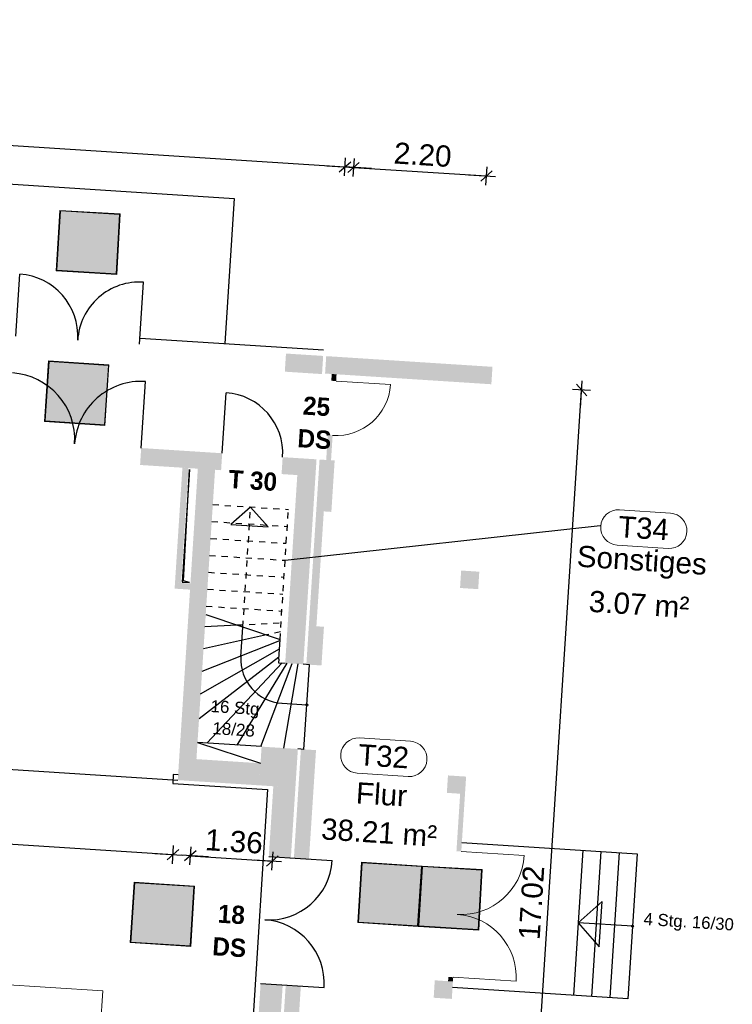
# Model space of a CAD drawing. Header units: metres. Extents: x -15.7 to 45.4, y -8.3 to 46.7.
# Tile 16 of 16: x 30.2 to 42, y 26.7 to 43. Entities that reach past the tile are written whole.
import ezdxf

# ---------------------------------------------------------------- set-up
doc = ezdxf.new("R2010")
doc.units = ezdxf.units.M
doc.header["$PDMODE"] = 65
doc.linetypes.add('AUSGEZOGEN', pattern=[0])
doc.linetypes.add('VERDECKT2_S2', pattern=[0.0027, 0.002, -0.0007])
doc.layers.add('XR$1$_36737_1', color=7, linetype='Continuous')
for name, color, linetype, lineweight in [('XR$1$Allgemein', 7, 'AUSGEZOGEN', 25), ('XR$1$Allgemein01', 7, 'AUSGEZOGEN', 25), ('XR$1$Allgemein02', 7, 'AUSGEZOGEN', 25), ('XR$1$Beschriften', 7, 'AUSGEZOGEN', 25), ('XR$1$Fenstermakro_ Türmakro', 7, 'AUSGEZOGEN', 25), ('XR$1$Raum', 7, 'AUSGEZOGEN', 25), ('XR$1$Schraffur_1', 7, 'AUSGEZOGEN', 13), ('XR$1$STANDARD_1', 7, 'AUSGEZOGEN', 25), ('XR$1$Wand', 7, 'AUSGEZOGEN', 50)]:
    doc.layers.add(name, color=color, linetype=linetype, lineweight=lineweight)
doc.styles.add('ARIAL', font='arial.ttf')
doc.styles.add('RotisSemiSans ExtraBold', font='txt')
doc.dimstyles.new('DIMSTYLE_3', dxfattribs={"dimtxt": 0.35, "dimasz": 0.3, "dimexe": 0, "dimexo": 1e-06, "dimgap": 0.175, "dimtad": 2, "dimrnd": 0.005, "dimzin": 4, "dimdsep": 46, "dimtxsty": 'ARIAL', "dimblk1": 'ALL_ML_STRICH', "dimblk2": 'ALL_ML_STRICH', "dimsah": 1, "dimcen": 0, "dimse1": 1, "dimse2": 1, "dimclrd": 7, "dimclre": 7, "dimclrt": 7, "dimadec": 0, "dimazin": 0, "dimtfac": 1, "dimtdec": 0, "dimtix": 1, "dimtmove": 2, "dimatfit": 3, "dimfxl": 0, "dimtzin": 0, "dimlwd": 0, "dimlwe": 25, "dimarcsym": 0})

# ---------------------------------------------------------------- blocks, each defined once
blk = doc.blocks.new('ALL_ML_STRICH')
at = {"color": 0, "linetype": 'ByBlock', "lineweight": -2}
for p, q in [((-1, 0), (0.5, 0)), ((-0.3, -0.3), (0.3, 0.3)), ((0, -0.5), (0, 0.5))]:
    blk.add_line(p, q, dxfattribs=at)
blk = doc.blocks.new('*D57')
at = {"layer": 'DEFPOINTS', "color": 7, "linetype": 'AUSGEZOGEN', "lineweight": 25, "transparency": 33554687}
for p in [(24.168, 31.574), (32.827, 30.501), (24.05, 29.745)]:
    blk.add_point(p, dxfattribs=at)
at = {"layer": 'XR$1$Allgemein', "color": 7, "linetype": 'AUSGEZOGEN', "lineweight": -2, "transparency": 33554687}
blk.add_line((24.05, 29.745), (32.742, 29.186), dxfattribs=at)
at = {"layer": 'XR$1$Allgemein', "color": 7, "linetype": 'AUSGEZOGEN', "lineweight": 25, "transparency": 33554687, "yscale": 0.3, "zscale": 0.3}
for p, xscale, rotation in [((24.05, 29.745), 0.2999999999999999, 176.3178244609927), ((32.742, 29.186), 0.3, 356.3178244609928)]:
    blk.add_blockref('ALL_ML_STRICH', p, dxfattribs=dict(at, xscale=xscale, rotation=rotation))
at = {"layer": 'XR$1$Allgemein', "color": 7, "linetype": 'AUSGEZOGEN', "lineweight": 25, "transparency": 33554687, "insert": (28.473, 29.742), "char_height": 0.35, "width": 1.4, "attachment_point": 5, "rotation": 356.3178, "style": 'ARIAL'}
blk.add_mtext('\\A1;{\\A1;{8.71\\H0.231000;\\S^ ;}}', dxfattribs=at)
blk = doc.blocks.new('*D61')
at = {"layer": 'DEFPOINTS', "color": 7, "linetype": 'AUSGEZOGEN', "lineweight": 25, "transparency": 33554687}
for p in [(34.594, 32.346), (33.13, 30.762), (33.027, 29.167)]:
    blk.add_point(p, dxfattribs=at)
at = {"layer": 'XR$1$Allgemein', "color": 7, "linetype": 'AUSGEZOGEN', "lineweight": -2, "transparency": 33554687}
blk.add_line((33.027, 29.167), (34.384, 29.08), dxfattribs=at)
at = {"layer": 'XR$1$Allgemein', "color": 7, "linetype": 'AUSGEZOGEN', "lineweight": 25, "transparency": 33554687, "xscale": 0.3, "yscale": 0.3, "zscale": 0.3}
for p, rotation in [((33.027, 29.167), 176.3178244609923), ((34.384, 29.08), 356.3178244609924)]:
    blk.add_blockref('ALL_ML_STRICH', p, dxfattribs=dict(at, rotation=rotation))
at = {"layer": 'XR$1$Allgemein', "color": 7, "linetype": 'AUSGEZOGEN', "lineweight": 25, "transparency": 33554687, "insert": (33.749, 29.403), "char_height": 0.35, "width": 1.4, "attachment_point": 5, "rotation": 356.3178, "style": 'ARIAL'}
blk.add_mtext('\\A1;{\\A1;{1.36\\H0.231000;\\S^ ;}}', dxfattribs=at)
blk = doc.blocks.new('*D62')
at = {"layer": 'DEFPOINTS', "color": 7, "linetype": 'AUSGEZOGEN', "lineweight": 25, "transparency": 33554687}
for p in [(0.166, 42.815), (-0.146, 37.979), (35.271, 35.699)]:
    blk.add_point(p, dxfattribs=at)
at = {"layer": 'XR$1$Allgemein', "color": 7, "linetype": 'AUSGEZOGEN', "lineweight": -2, "transparency": 33554687}
blk.add_line((0.166, 42.815), (35.582, 40.536), dxfattribs=at)
at = {"layer": 'XR$1$Allgemein', "color": 7, "linetype": 'AUSGEZOGEN', "lineweight": 25, "transparency": 33554687, "yscale": 0.3, "zscale": 0.3}
for p, xscale, rotation in [((0.166, 42.815), 0.2999999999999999, 176.3178244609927), ((35.582, 40.536), 0.3, 356.3178244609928)]:
    blk.add_blockref('ALL_ML_STRICH', p, dxfattribs=dict(at, xscale=xscale, rotation=rotation))
at = {"layer": 'XR$1$Allgemein', "color": 7, "linetype": 'AUSGEZOGEN', "lineweight": 25, "transparency": 33554687, "insert": (17.903, 41.956), "char_height": 0.35, "width": 1.75, "attachment_point": 5, "rotation": 356.3178, "style": 'ARIAL'}
blk.add_mtext('\\A1;{\\A1;{35.49\\H0.231000;\\S^ ;}}', dxfattribs=at)
blk = doc.blocks.new('*D64')
at = {"layer": 'DEFPOINTS', "color": 7, "linetype": 'AUSGEZOGEN', "lineweight": 25, "transparency": 33554687}
for p in [(35.722, 40.527), (37.697, 36.968), (35.411, 35.69)]:
    blk.add_point(p, dxfattribs=at)
at = {"layer": 'XR$1$Allgemein', "color": 7, "linetype": 'AUSGEZOGEN', "lineweight": -2, "transparency": 33554687}
blk.add_line((35.722, 40.527), (37.917, 40.386), dxfattribs=at)
at = {"layer": 'XR$1$Allgemein', "color": 7, "linetype": 'AUSGEZOGEN', "lineweight": 25, "transparency": 33554687, "xscale": 0.3, "yscale": 0.3, "zscale": 0.3}
for p, rotation in [((35.722, 40.527), 176.3178244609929), ((37.917, 40.386), 356.317824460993)]:
    blk.add_blockref('ALL_ML_STRICH', p, dxfattribs=dict(at, rotation=rotation))
at = {"layer": 'XR$1$Allgemein', "color": 7, "linetype": 'AUSGEZOGEN', "lineweight": 25, "transparency": 33554687, "insert": (36.864, 40.735), "char_height": 0.35, "width": 1.4, "attachment_point": 5, "rotation": 356.3178, "style": 'ARIAL'}
blk.add_mtext('\\A1;{\\A1;{2.20\\H0.231000;\\S^ ;}}', dxfattribs=at)
blk = doc.blocks.new('*D65')
at = {"layer": 'DEFPOINTS', "color": 7, "linetype": 'AUSGEZOGEN', "lineweight": 25, "transparency": 33554687}
for p in [(37.697, 36.968), (36.355, 19.997), (38.393, 19.866)]:
    blk.add_point(p, dxfattribs=at)
at = {"layer": 'XR$1$Allgemein', "color": 7, "linetype": 'AUSGEZOGEN', "lineweight": -2, "transparency": 33554687}
blk.add_line((38.393, 19.866), (39.486, 36.853), dxfattribs=at)
at = {"layer": 'XR$1$Allgemein', "color": 7, "linetype": 'AUSGEZOGEN', "lineweight": 25, "transparency": 33554687, "xscale": 0.3, "yscale": 0.3, "zscale": 0.3}
for p, rotation in [((39.486, 36.853), 86.31782446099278), ((38.393, 19.866), 266.3178244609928)]:
    blk.add_blockref('ALL_ML_STRICH', p, dxfattribs=dict(at, rotation=rotation))
at = {"layer": 'XR$1$Allgemein', "color": 7, "linetype": 'AUSGEZOGEN', "lineweight": 25, "transparency": 33554687, "insert": (38.66, 28.391), "char_height": 0.35, "width": 1.75, "attachment_point": 5, "rotation": 86.3178, "style": 'ARIAL'}
blk.add_mtext('\\A1;{\\A1;{17.02\\H0.231000;\\S^ ;}}', dxfattribs=at)
blk = doc.blocks.new('Richtungspfeil gerade_1', base_point=(17.392, 4.905))
at = {"layer": 'XR$1$_36737_1', "linetype": 'AUSGEZOGEN', "lineweight": 13, "true_color": 0x000000, "transparency": 33554687}
h = blk.add_hatch(color=18, dxfattribs=at)
h.paths.add_polyline_path([(16.897, 4.4), (16.897, 5.4), (17.897, 5.4), (17.897, 4.4)], flags=16)
h.paths.add_polyline_path([(16.907, 4.41), (17.887, 4.41), (17.887, 5.39), (16.907, 5.39)])
at = {"layer": 'XR$1$_36737_1', "linetype": 'AUSGEZOGEN', "lineweight": 13, "transparency": 33554687}
blk.add_hatch(color=7, dxfattribs=at).paths.add_polyline_path([(16.907, 5.39), (17.887, 5.39), (17.887, 4.41), (16.907, 4.41)], flags=16)
at = {"layer": 'XR$1$_36737_1', "linetype": 'AUSGEZOGEN', "lineweight": 13, "true_color": 0x009e28, "transparency": 33554687}
h = blk.add_hatch(color=104, dxfattribs=at)
h.paths.add_polyline_path([(16.927, 4.43), (16.927, 5.37), (17.867, 5.37), (17.867, 4.43)], flags=16)
h.paths.add_polyline_path([(17.321, 4.963), (17.321, 4.559), (17.5, 4.559), (17.5, 4.963), (17.729, 4.723), (17.729, 4.956), (17.41, 5.275), (17.092, 4.956), (17.092, 4.723)])
at = {"layer": 'XR$1$_36737_1', "color": 7, "linetype": 'AUSGEZOGEN', "lineweight": 13, "transparency": 33554687}
for p, q in [((16.897, 5.4), (16.897, 4.4)), ((16.897, 4.41), (17.897, 4.41))]:
    blk.add_line(p, q, dxfattribs=at)
blk.add_lwpolyline([(16.897, 4.4), (17.897, 4.4), (17.897, 5.4), (16.897, 5.4)], dxfattribs=at)
blk.add_lwpolyline([(17.887, 5.39), (16.907, 5.39), (16.907, 4.41), (17.887, 4.41), (17.887, 5.39)], close=True, dxfattribs=at)
blk = doc.blocks.new('Notausgang_1', base_point=(14.397, 3.905))
at = {"layer": 'XR$1$_36737_1', "linetype": 'AUSGEZOGEN', "lineweight": 13, "true_color": 0x000000, "transparency": 33554687}
h = blk.add_hatch(color=18, dxfattribs=at)
h.paths.add_polyline_path([(14.897, 4.41), (13.897, 4.41), (13.897, 3.41), (14.897, 3.41)])
h.paths.add_polyline_path([(14.887, 4.4), (14.887, 3.42), (13.907, 3.42), (13.907, 4.4)], flags=16)
at = {"layer": 'XR$1$_36737_1', "linetype": 'AUSGEZOGEN', "lineweight": 13, "transparency": 33554687}
blk.add_hatch(color=7, dxfattribs=at).paths.add_polyline_path([(13.907, 4.4), (13.907, 3.42), (14.887, 3.42), (14.887, 4.4)])
at = {"layer": 'XR$1$_36737_1', "linetype": 'AUSGEZOGEN', "lineweight": 13, "true_color": 0x009e28, "transparency": 33554687}
h = blk.add_hatch(color=104, dxfattribs=at)
h.paths.add_polyline_path([(14.338, 4.197), (14.331, 4.198), (14.324, 4.199), (14.317, 4.199), (14.31, 4.198), (14.304, 4.197), (14.297, 4.195), (14.291, 4.192), (14.285, 4.189), (14.279, 4.185), (14.274, 4.18), (14.269, 4.175), (14.265, 4.17), (14.262, 4.164), (14.259, 4.158), (14.256, 4.152), (14.255, 4.145), (14.254, 4.138), (14.253, 4.132), (14.254, 4.125), (14.255, 4.118), (14.256, 4.111), (14.259, 4.105), (14.262, 4.099), (14.265, 4.093), (14.269, 4.088), (14.274, 4.083), (14.279, 4.078), (14.285, 4.074), (14.291, 4.071), (14.297, 4.068), (14.304, 4.066), (14.31, 4.065), (14.317, 4.064), (14.324, 4.064), (14.331, 4.065), (14.338, 4.066), (14.344, 4.068), (14.35, 4.071), (14.356, 4.074), (14.362, 4.078), (14.367, 4.083), (14.372, 4.088), (14.376, 4.093), (14.38, 4.099), (14.383, 4.105), (14.385, 4.111), (14.387, 4.118), (14.388, 4.125), (14.388, 4.132), (14.388, 4.138), (14.387, 4.145), (14.385, 4.152), (14.383, 4.158), (14.38, 4.164), (14.376, 4.17), (14.372, 4.175), (14.367, 4.18), (14.362, 4.185), (14.356, 4.189), (14.35, 4.192), (14.344, 4.195)])
h.paths.add_polyline_path([(13.927, 3.44), (14.867, 3.44), (14.867, 4.38), (13.927, 4.38)])
h.paths.add_polyline_path([(14.146, 3.501), (14.146, 3.846), (14.278, 3.846), (14.278, 3.846), (14.279, 3.846), (14.279, 3.846), (14.279, 3.846), (14.28, 3.846), (14.28, 3.846), (14.28, 3.846), (14.281, 3.846), (14.281, 3.847), (14.282, 3.847), (14.282, 3.847), (14.282, 3.847), (14.283, 3.847), (14.283, 3.847), (14.283, 3.848), (14.284, 3.848), (14.284, 3.848), (14.284, 3.848), (14.284, 3.848), (14.285, 3.849), (14.285, 3.849), (14.285, 3.849), (14.286, 3.85), (14.286, 3.85), (14.286, 3.85), (14.286, 3.85), (14.286, 3.851), (14.287, 3.851), (14.287, 3.851), (14.287, 3.852), (14.287, 3.852), (14.318, 3.926), (14.405, 3.787), (14.405, 3.787), (14.405, 3.787), (14.405, 3.786), (14.406, 3.786), (14.406, 3.786), (14.406, 3.785), (14.406, 3.785), (14.406, 3.785), (14.406, 3.784), (14.406, 3.784), (14.406, 3.784), (14.406, 3.783), (14.406, 3.783), (14.406, 3.782), (14.406, 3.782), (14.406, 3.782), (14.406, 3.781), (14.406, 3.781), (14.406, 3.781), (14.406, 3.78), (14.406, 3.78), (14.406, 3.78), (14.406, 3.779), (14.406, 3.779), (14.406, 3.778), (14.406, 3.778), (14.406, 3.778), (14.405, 3.777), (14.405, 3.777), (14.405, 3.777), (14.405, 3.776), (14.229, 3.505), (14.302, 3.505), (14.466, 3.746), (14.466, 3.629), (14.466, 3.627), (14.466, 3.626), (14.467, 3.625), (14.467, 3.623), (14.467, 3.622), (14.467, 3.621), (14.468, 3.62), (14.468, 3.619), (14.469, 3.618), (14.469, 3.616), (14.47, 3.615), (14.471, 3.614), (14.472, 3.613), (14.472, 3.612), (14.473, 3.611), (14.474, 3.61), (14.475, 3.61), (14.476, 3.609), (14.477, 3.608), (14.478, 3.607), (14.479, 3.607), (14.48, 3.606), (14.481, 3.606), (14.483, 3.605), (14.484, 3.605), (14.485, 3.604), (14.486, 3.604), (14.488, 3.604), (14.489, 3.604), (14.49, 3.604), (14.491, 3.604), (14.693, 3.604), (14.692, 3.606), (14.691, 3.609), (14.691, 3.612), (14.69, 3.615), (14.689, 3.618), (14.687, 3.62), (14.686, 3.623), (14.685, 3.626), (14.683, 3.628), (14.681, 3.631), (14.68, 3.633), (14.678, 3.635), (14.676, 3.638), (14.674, 3.64), (14.671, 3.642), (14.669, 3.644), (14.667, 3.645), (14.664, 3.647), (14.662, 3.649), (14.659, 3.65), (14.657, 3.651), (14.654, 3.653), (14.651, 3.654), (14.648, 3.655), (14.645, 3.655), (14.643, 3.656), (14.64, 3.657), (14.637, 3.657), (14.634, 3.657), (14.631, 3.658), (14.628, 3.658), (14.533, 3.658), (14.533, 3.789), (14.533, 3.789), (14.533, 3.79), (14.533, 3.791), (14.533, 3.792), (14.533, 3.793), (14.533, 3.794), (14.533, 3.795), (14.532, 3.795), (14.532, 3.796), (14.532, 3.797), (14.532, 3.798), (14.532, 3.799), (14.532, 3.8), (14.531, 3.8), (14.531, 3.801), (14.531, 3.802), (14.531, 3.803), (14.531, 3.804), (14.53, 3.805), (14.53, 3.805), (14.53, 3.806), (14.529, 3.807), (14.529, 3.808), (14.529, 3.809), (14.528, 3.809), (14.528, 3.81), (14.528, 3.811), (14.527, 3.812), (14.527, 3.812), (14.526, 3.813), (14.526, 3.814), (14.418, 3.998), (14.512, 3.998), (14.513, 3.998), (14.513, 3.998), (14.513, 3.998), (14.514, 3.998), (14.514, 3.997), (14.514, 3.997), (14.515, 3.997), (14.515, 3.997), (14.515, 3.997), (14.516, 3.997), (14.516, 3.997), (14.516, 3.997), (14.517, 3.997), (14.517, 3.996), (14.517, 3.996), (14.518, 3.996), (14.518, 3.996), (14.518, 3.996), (14.518, 3.996), (14.519, 3.995), (14.519, 3.995), (14.519, 3.995), (14.519, 3.995), (14.52, 3.994), (14.52, 3.994), (14.52, 3.994), (14.52, 3.994), (14.521, 3.993), (14.521, 3.993), (14.521, 3.993), (14.521, 3.993), (14.552, 3.936), (14.554, 3.934), (14.556, 3.933), (14.558, 3.932), (14.56, 3.931), (14.562, 3.93), (14.564, 3.929), (14.566, 3.929), (14.569, 3.929), (14.571, 3.929), (14.573, 3.929), (14.575, 3.929), (14.578, 3.929), (14.58, 3.93), (14.582, 3.931), (14.584, 3.932), (14.586, 3.933), (14.588, 3.935), (14.589, 3.936), (14.591, 3.938), (14.592, 3.94), (14.594, 3.942), (14.595, 3.944), (14.596, 3.946), (14.596, 3.948), (14.597, 3.95), (14.597, 3.952), (14.597, 3.955), (14.597, 3.957), (14.597, 3.959), (14.596, 3.961), (14.596, 3.964), (14.562, 4.026), (14.561, 4.027), (14.56, 4.028), (14.559, 4.03), (14.558, 4.031), (14.557, 4.033), (14.556, 4.034), (14.555, 4.035), (14.553, 4.036), (14.552, 4.038), (14.551, 4.039), (14.55, 4.04), (14.548, 4.041), (14.547, 4.042), (14.545, 4.043), (14.544, 4.044), (14.542, 4.045), (14.541, 4.045), (14.539, 4.046), (14.538, 4.047), (14.536, 4.047), (14.535, 4.048), (14.533, 4.049), (14.531, 4.049), (14.53, 4.05), (14.528, 4.05), (14.526, 4.05), (14.525, 4.051), (14.523, 4.051), (14.521, 4.051), (14.52, 4.051), (14.518, 4.051), (14.337, 4.051), (14.335, 4.051), (14.333, 4.051), (14.331, 4.051), (14.329, 4.05), (14.327, 4.05), (14.325, 4.05), (14.323, 4.049), (14.321, 4.049), (14.319, 4.048), (14.318, 4.047), (14.316, 4.046), (14.314, 4.046), (14.312, 4.045), (14.311, 4.044), (14.309, 4.043), (14.307, 4.042), (14.306, 4.04), (14.304, 4.039), (14.303, 4.038), (14.301, 4.037), (14.3, 4.035), (14.299, 4.034), (14.297, 4.032), (14.296, 4.031), (14.295, 4.029), (14.294, 4.027), (14.293, 4.026), (14.292, 4.024), (14.291, 4.022), (14.291, 4.02), (14.29, 4.019), (14.247, 3.905), (14.247, 3.905), (14.246, 3.904), (14.246, 3.904), (14.246, 3.904), (14.246, 3.903), (14.246, 3.903), (14.245, 3.903), (14.245, 3.902), (14.245, 3.902), (14.245, 3.902), (14.244, 3.901), (14.244, 3.901), (14.244, 3.901), (14.244, 3.901), (14.243, 3.9), (14.243, 3.9), (14.243, 3.9), (14.242, 3.9), (14.242, 3.9), (14.242, 3.899), (14.241, 3.899), (14.241, 3.899), (14.241, 3.899), (14.24, 3.899), (14.24, 3.899), (14.239, 3.899), (14.239, 3.899), (14.239, 3.899), (14.238, 3.899), (14.238, 3.898), (14.237, 3.898), (14.146, 3.898), (14.146, 4.297), (14.647, 4.297), (14.647, 3.675), (14.65, 3.674), (14.653, 3.673), (14.656, 3.672), (14.659, 3.671), (14.662, 3.67), (14.665, 3.668), (14.668, 3.667), (14.671, 3.665), (14.673, 3.664), (14.676, 3.662), (14.679, 3.66), (14.681, 3.658), (14.683, 3.656), (14.686, 3.654), (14.688, 3.652), (14.69, 3.65), (14.692, 3.647), (14.694, 3.645), (14.696, 3.642), (14.698, 3.64), (14.7, 3.637), (14.702, 3.634), (14.703, 3.632), (14.705, 3.629), (14.706, 3.626), (14.707, 3.623), (14.708, 3.62), (14.709, 3.617), (14.71, 3.614), (14.711, 3.611), (14.711, 3.608), (14.711, 3.588), (14.647, 3.588), (14.647, 3.503), (14.705, 3.445), (14.354, 3.445), (14.305, 3.494), (14.23, 3.494), (14.278, 3.445), (14.203, 3.445)], flags=16)
at = {"layer": 'XR$1$_36737_1', "color": 7, "linetype": 'AUSGEZOGEN', "lineweight": 13, "transparency": 33554687}
blk.add_line((13.897, 4.41), (14.897, 4.41), dxfattribs=at)
blk.add_lwpolyline([(14.897, 4.41), (14.897, 3.41), (13.897, 3.41), (13.897, 4.41)], dxfattribs=at)
blk.add_lwpolyline([(13.907, 3.42), (13.907, 4.4), (14.887, 4.4), (14.887, 3.42), (13.907, 3.42)], close=True, dxfattribs=at)

msp = doc.modelspace()

# ---------------------------------------------------------------- hatches: boundary and pattern name
at = {"layer": 'XR$1$Allgemein01', "linetype": 'AUSGEZOGEN', "lineweight": 18, "transparency": 33554687}
for points in [[(34.5882, 37.1562), (34.9025, 37.1359), (34.9218, 37.4353), (34.6074, 37.4556)], [(35.2019, 37.1167), (35.2212, 37.4161), (34.9218, 37.4353), (34.9025, 37.1359)], [(37.716, 37.2555), (35.2711, 37.4128), (35.2526, 37.1251), (37.6975, 36.9678)], [(37.9969, 36.9485), (38.0154, 37.2362), (37.716, 37.2555), (37.6975, 36.9678)], [(33.5546, 35.8098), (32.2173, 35.8958), (32.1994, 35.6164), (33.5366, 35.5304)], [(34.5345, 35.4661), (34.794, 35.4494), (34.812, 35.7289), (34.5525, 35.7456)], [(34.8936, 32.3266), (35.1114, 35.7096), (34.812, 35.7289), (34.5943, 32.3459)], [(35.3562, 34.8421), (35.4107, 35.6903), (35.1613, 35.7064), (34.9435, 32.3234), (35.193, 32.3073), (35.2341, 32.946), (35.1094, 32.954), (35.2314, 34.8501)], [(32.8979, 35.5715), (32.7759, 33.6754), (32.8757, 33.669), (32.9977, 35.565)], [(33.1524, 35.5551), (32.8451, 30.78), (33.1295, 30.7617), (33.4368, 35.5368)], [(37.4799, 33.5864), (37.7793, 33.5672), (37.7978, 33.8549), (37.4984, 33.8742)], [(32.7695, 33.5756), (33.0239, 33.5592), (33.0304, 33.659), (32.7759, 33.6754)], [(34.1639, 30.3293), (34.7626, 30.2908), (34.8037, 30.9295), (34.205, 30.968)], [(34.9875, 29.1139), (35.1031, 30.9102), (34.8536, 30.9263), (34.738, 29.13)], [(32.8216, 30.4157), (34.1639, 30.3293), (34.1873, 30.6936), (32.8451, 30.78)], [(37.5617, 30.1858), (37.5802, 30.4736), (37.2808, 30.4928), (37.2623, 30.2051)], [(34.3984, 30.3142), (34.3239, 29.1566), (34.6881, 29.1332), (34.7626, 30.2908)], [(34.4441, 25.341), (34.5533, 27.0375), (34.189, 27.061), (34.0798, 25.3645)], [(34.6921, 24.5234), (34.8527, 27.0183), (34.6032, 27.0343), (34.1645, 20.2184), (34.414, 20.2024), (34.5572, 22.4278), (34.4325, 22.4358), (34.5674, 24.5315)], [(37.3441, 26.8045), (37.3626, 27.0922), (37.0632, 27.1115), (37.0447, 26.8238)]]:
    msp.add_hatch(color=252, dxfattribs=at).paths.add_polyline_path(points)
at = {"layer": 'XR$1$Allgemein01', "linetype": 'AUSGEZOGEN', "lineweight": 25, "true_color": 0x000000, "transparency": 33554687}
msp.add_hatch(color=18, dxfattribs=at).paths.add_polyline_path([(33.0151, 35.5394), (32.8956, 33.6833), (33.0131, 33.6757), (32.9173, 33.7017)])
at = {"layer": 'XR$1$Allgemein02', "linetype": 'AUSGEZOGEN', "lineweight": 18, "transparency": 33554687}
for points in [[(37.5007, 29.2378), (37.5617, 30.1858), (37.4818, 30.191), (37.4208, 29.2429)], [(37.3626, 27.0922), (37.3671, 27.1621), (37.2872, 27.1672), (37.2827, 27.0974)]]:
    msp.add_hatch(color=252, dxfattribs=at).paths.add_polyline_path(points)
at = {"layer": 'XR$1$Wand', "linetype": 'AUSGEZOGEN', "lineweight": 18, "transparency": 33554687}
for points in [[(35.3623, 37.118), (35.3552, 37.0066), (35.435, 37.0015), (35.4422, 37.1129)], [(35.3509, 35.6942), (35.3772, 36.1033), (35.2974, 36.1085), (35.271, 35.6993)]]:
    msp.add_hatch(color=252, dxfattribs=at).paths.add_polyline_path(points)

# ---------------------------------------------------------------- linework, layer by layer
at = {"layer": 'XR$1$Allgemein01', "color": 7, "linetype": 'AUSGEZOGEN', "lineweight": 25, "transparency": 33554687}
for p, q in [((29.459, 40.2921), (33.7501, 40.0159)), ((33.7501, 40.0159), (33.596, 37.6209)), ((30.1467, 37.7426), (30.2125, 38.7655)), ((32.1924, 37.611), (32.2583, 38.6339)), ((32.1989, 37.7108), (35.2276, 37.5159)), ((32.2173, 35.8958), (32.288, 36.9936)), ((33.5546, 35.8098), (33.6188, 36.8077)), ((33.0151, 35.5394), (32.8956, 33.6833)), ((32.9173, 33.7017), (33.0151, 35.5394)), ((34.0236, 34.9224), (33.6946, 34.6332)), ((34.3127, 34.5935), (34.0236, 34.9224)), ((33.6946, 34.6332), (34.3127, 34.5935)), ((32.8956, 33.6833), (33.0131, 33.6757)), ((33.0131, 33.6757), (32.9173, 33.7017)), ((33.2832, 33.1492), (34.5091, 32.7353)), ((33.2703, 32.9502), (33.7972, 32.9757)), ((33.8645, 32.4502), (33.8961, 32.9423)), ((33.2229, 32.2132), (34.5081, 32.7193)), ((34.2856, 32.8108), (33.2468, 32.5843)), ((34.4883, 32.4128), (34.5091, 32.7353)), ((33.1988, 31.838), (34.4993, 32.5836)), ((33.1726, 31.4321), (34.4909, 32.4527)), ((33.3026, 31.0261), (34.5444, 32.3491)), ((33.7996, 30.9941), (34.625, 32.3439)), ((34.1912, 30.9689), (34.7109, 32.3383)), ((34.4883, 32.4128), (34.4845, 32.3529)), ((34.4845, 32.3529), (34.5943, 32.3459)), ((34.5729, 30.9443), (34.8063, 32.3322)), ((34.9934, 32.3202), (34.8936, 32.3266)), ((34.9035, 30.9231), (34.9934, 32.3202)), ((34.5416, 31.6829), (34.9507, 31.6565)), ((33.1472, 31.0361), (34.1873, 30.6936)), ((34.205, 30.968), (33.1472, 31.0361)), ((34.9035, 30.9231), (34.8037, 30.9295)), ((32.7473, 30.5057), (32.738, 30.361)), ((32.8271, 30.5005), (32.7473, 30.5057)), ((34.3047, 30.2601), (32.572, 3.3358)), ((32.738, 30.361), (34.3047, 30.2601)), ((37.5103, 29.3875), (40.4043, 29.2012)), ((39.5062, 29.259), (39.352, 26.864)), ((34.3239, 29.1566), (35.3717, 29.0892)), ((39.8055, 29.2398), (39.6514, 26.8447)), ((40.1049, 29.2205), (39.9508, 26.8255)), ((40.4043, 29.2012), (40.2502, 26.8062)), ((39.4291, 28.0615), (39.8249, 28.4095)), ((39.777, 27.6657), (39.8249, 28.4095)), ((40.3272, 28.0037), (39.4291, 28.0615)), ((39.4291, 28.0615), (39.777, 27.6657)), ((34.189, 27.061), (35.2369, 26.9935)), ((40.2502, 26.8062), (37.3562, 26.9924))]:
    msp.add_line(p, q, dxfattribs=at)
at = {"layer": 'XR$1$Allgemein01', "color": 7, "linetype": 'VERDECKT2_S2', "lineweight": 25, "transparency": 33554687}
for p, q in [((33.3999, 34.9626), (34.6473, 34.8823)), ((33.8961, 32.9423), (34.0236, 34.9224)), ((34.5091, 32.7353), (34.6473, 34.8823)), ((33.3819, 34.6831), (34.6293, 34.6029)), ((33.3639, 34.4037), (34.6113, 34.3234)), ((33.3459, 34.1243), (34.5933, 34.044)), ((33.3279, 33.8449), (34.5753, 33.7646)), ((33.3099, 33.5655), (34.5574, 33.4852)), ((33.292, 33.286), (34.5394, 33.2058)), ((33.7972, 32.9757), (34.5268, 33.011)), ((34.5172, 32.8613), (34.2856, 32.8108))]:
    msp.add_line(p, q, dxfattribs=at)
at = {"layer": 'XR$1$Allgemein01', "color": 7, "linetype": 'AUSGEZOGEN', "lineweight": 25, "transparency": 33554687}
for centre, radius in [((34.9507, 31.6565), 0.0176), ((40.3272, 28.0037), 0.0165)]:
    msp.add_circle(centre, radius, dxfattribs=at)
for centre, radius, start, end in [((30.1467, 37.7426), 1.025, 356.31782, 86.31782), ((32.1924, 37.611), 1.025, 86.31782, 176.31782), ((30.0219, 36.0371), 1.1, 356.31782, 86.31782), ((32.2173, 35.8958), 1.1, 86.31782, 176.31782), ((33.5546, 35.8098), 1, 356.31782, 86.31782), ((34.5881, 32.4064), 0.725, 176.31782, 266.31782), ((34.3239, 29.1566), 1.05, 266.31782, 356.31782), ((34.189, 27.061), 1.05, 356.31782, 86.31782)]:
    msp.add_arc(centre, radius, start, end, dxfattribs=at)
at = {"layer": 'XR$1$Allgemein02', "color": 7, "linetype": 'AUSGEZOGEN', "lineweight": 13, "transparency": 33554687}
for q in [(-8.3317, 29.5068), (30.3013, 6.9792)]:
    msp.add_line((31.5857, 26.9379), q, dxfattribs=at)
at = {"layer": 'XR$1$Allgemein02', "color": 7, "linetype": 'AUSGEZOGEN', "lineweight": 18, "transparency": 33554687}
for p, q in [((37.5007, 29.2378), (38.5385, 29.171)), ((37.3671, 27.1621), (38.4049, 27.0953))]:
    msp.add_line(p, q, dxfattribs=at)
for centre, start, end in [((37.5007, 29.2378), 266.31782, 356.31782), ((37.3671, 27.1621), 356.31782, 86.31782)]:
    msp.add_arc(centre, 1.04, start, end, dxfattribs=at)
at = {"layer": 'XR$1$Fenstermakro_ Türmakro', "color": 7, "linetype": 'AUSGEZOGEN', "lineweight": 18, "transparency": 33554687}
msp.add_line((35.435, 37.0015), (36.3331, 36.9437), dxfattribs=at)
msp.add_arc((35.435, 37.0015), 0.9, 266.31782, 356.31782, dxfattribs=at)
at = {"layer": 'XR$1$Raum', "color": 7, "linetype": 'AUSGEZOGEN', "lineweight": 18, "transparency": 33554687}
for p, q in [((40.9517, 34.8217), (40.1109, 34.8758)), ((40.9142, 34.2395), (40.0734, 34.2936)), ((36.6616, 31.0569), (35.8208, 31.111)), ((36.6242, 30.4748), (35.7834, 30.5289))]:
    msp.add_line(p, q, dxfattribs=at)
for centre, start, end in [((40.0922, 34.5847), 86.31782, 266.31782), ((40.9329, 34.5306), 266.31782, 86.31782), ((35.8021, 30.82), 86.31782, 266.31782), ((36.6429, 30.7659), 266.31782, 86.31782)]:
    msp.add_arc(centre, 0.2917, start, end, dxfattribs=at)
at = {"layer": 'XR$1$Schraffur_1', "color": 7, "linetype": 'AUSGEZOGEN', "lineweight": 25, "transparency": 33554687}
for p, q in [((34.5933, 34.044), (39.792, 34.6169)), ((29.6382, 30.6206), (32.8216, 30.4157))]:
    msp.add_line(p, q, dxfattribs=at)

# ---------------------------------------------------------------- block references
at = {"layer": 'XR$1$STANDARD_1', "color": 7, "linetype": 'AUSGEZOGEN', "lineweight": 18, "transparency": 33554687, "xscale": -1, "rotation": 356.5841961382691}
for p in [(31.3437, 39.2848), (37.318, 28.464)]:
    msp.add_blockref('Notausgang_1', p, dxfattribs=at)
at = {"layer": 'XR$1$STANDARD_1', "color": 7, "linetype": 'AUSGEZOGEN', "lineweight": 18, "transparency": 33554687}
for p, rotation in [((31.1496, 36.8069), 356.2193112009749), ((36.3278, 28.5354), 266.3165136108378), ((32.5727, 28.2044), 266.3165136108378)]:
    msp.add_blockref('Richtungspfeil gerade_1', p, dxfattribs=dict(at, rotation=rotation))

# ---------------------------------------------------------------- texts
at = {"layer": 'XR$1$Beschriften', "color": 1, "linetype": 'AUSGEZOGEN', "lineweight": 25, "transparency": 33554687, "char_height": 0.3, "attachment_point": 2, "rotation": 356.31782, "line_spacing_factor": 1.084337, "style": 'ARIAL'}
for s, insert, width in [('\\A1;{\\fRotisSemiSans ExtraBold|i0|b0;\\H0.300000;\\W1.000000;\\C1;25}\\P{\\fRotisSemiSans ExtraBold|i0|b0;\\H0.300000;\\W1.000000;\\C1;DS}\\P', (35.1221, 36.7347), 0.643159), ('\\A1;{\\fRotisSemiSans ExtraBold|i0|b0;\\H0.300000;\\W1.000000;\\C1;18}\\P{\\fRotisSemiSans ExtraBold|i0|b0;\\H0.300000;\\W1.000000;\\C1;DS}\\P', (33.7168, 28.3494), 0.635985)]:
    msp.add_mtext(s, dxfattribs=dict(at, insert=insert, width=width))
at = {"layer": 'XR$1$Beschriften', "color": 1, "linetype": 'AUSGEZOGEN', "lineweight": 25, "transparency": 33554687, "insert": (34.049, 35.2065), "char_height": 0.3, "width": 0.96, "attachment_point": 8, "rotation": 356.31782, "style": 'RotisSemiSans ExtraBold'}
msp.add_mtext('\\A1;{\\fRotisSemiSans ExtraBold|i0|b0;\\H0.300000;\\W1.000000;\\C1;T 30}\\P', dxfattribs=at)
at = {"layer": 'XR$1$Beschriften', "color": 7, "linetype": 'AUSGEZOGEN', "lineweight": 25, "transparency": 33554687, "insert": (33.7734, 31.7135), "char_height": 0.2, "width": 0.908134, "attachment_point": 2, "rotation": 356.31782, "line_spacing_factor": 1.084337, "style": 'ARIAL'}
msp.add_mtext('\\A1;{\\fArial|i0|b0;\\H0.200000;\\W1.000000;\\C7;16 Stg}\\P{\\fArial|i0|b0;\\H0.200000;\\W1.000000;\\C7;18/28}\\P', dxfattribs=at)
at = {"layer": 'XR$1$Beschriften', "color": 7, "linetype": 'AUSGEZOGEN', "lineweight": 25, "transparency": 33554687, "insert": (41.2438, 27.9193), "char_height": 0.2, "width": 1.609094, "attachment_point": 8, "rotation": 356.31782, "style": 'ARIAL'}
msp.add_mtext('\\W0.99;4 Stg. 16/30', dxfattribs=at)
at = {"layer": 'XR$1$Raum', "color": 7, "linetype": 'AUSGEZOGEN', "lineweight": 18, "transparency": 33554687, "char_height": 0.35, "rotation": 356.31782, "style": 'ARIAL'}
for s, insert, width, attachment_point in [('\\W0.99;T34', (40.0817, 34.4217), 1.016515, 7), ('\\W1.00;Sonstiges', (40.4632, 33.7658), 2.333979, 8), ('\\W1.00;3.07 m²', (40.4228, 33.1371), 1.837611, 8), ('\\W0.99;T32', (35.7916, 30.657), 1.016515, 7), ('\\W1.00;Flur', (36.1732, 30.0011), 1.020665, 8), ('\\W0.99;38.21 m²', (36.1327, 29.3724), 2.109583, 8)]:
    msp.add_mtext(s, dxfattribs=dict(at, insert=insert, width=width, attachment_point=attachment_point))

# ---------------------------------------------------------------- dimensions: what is measured, and where the dimension line sits
at = {"layer": 'XR$1$Allgemein', "color": 7, "linetype": 'AUSGEZOGEN', "lineweight": 25, "transparency": 33554687}
for base, p1, p2, angle, picture, middle in [((35.5823, 40.5362), (-0.1457, 37.9785), (35.271, 35.6993), 356.31782, '*D62', (17.9034, 41.9557)), ((37.9175, 40.3859), (35.4107, 35.6903), (37.6975, 36.9678), 356.31782, '*D64', (36.8636, 40.7353)), ((39.4864, 36.8526), (36.3549, 19.9973), (37.6975, 36.9678), 86.31782, '*D65', (38.6603, 28.391)), ((34.3841, 29.0799), (33.1295, 30.7617), (34.5943, 32.3459), 356.31782, '*D61', (33.7489, 29.4025)), ((32.7425, 29.1855), (24.1682, 31.5738), (32.8271, 30.5005), 356.31782, '*D57', (28.4735, 29.7418))]:
    dim = msp.add_linear_dim(base=base, p1=p1, p2=p2, angle=angle, dimstyle='DIMSTYLE_3', override={"dimpost": '<>', "dimclrd": 7, "dimclre": 7, "dimclrt": 7, "dimlwd": 0, "dimlwe": 25}, dxfattribs=at)
    dim.commit()
    dim.dimension.update_dxf_attribs({"geometry": picture, "text_midpoint": middle, "dimtype": 160})

doc.saveas('drawing.dxf')
